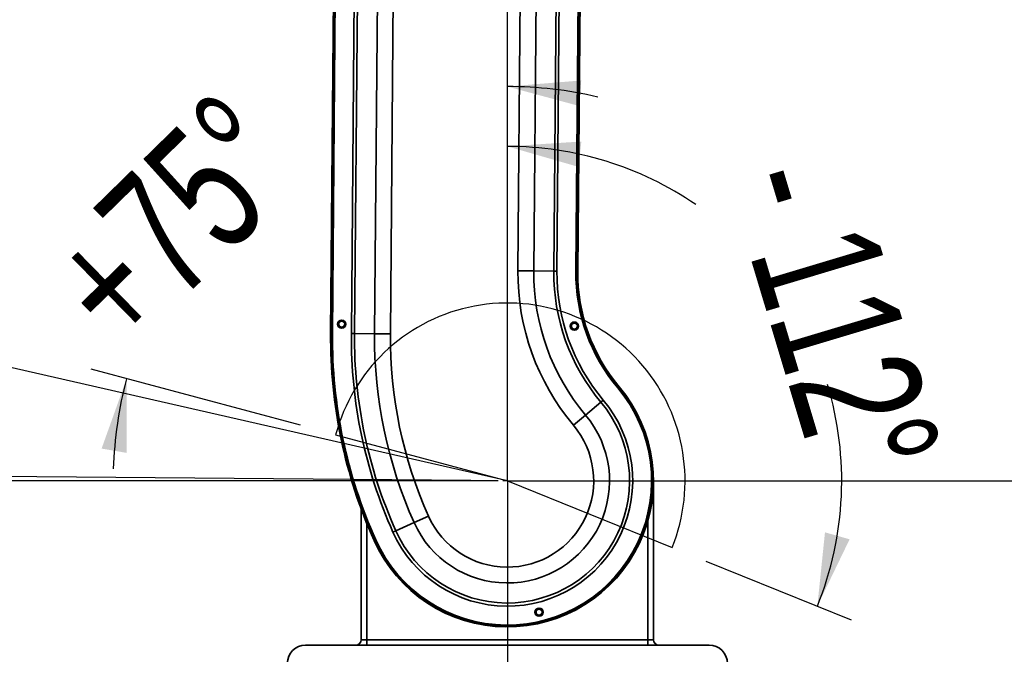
# Model space of a CAD drawing. Header units: millimetres. Extents: x 0 to 297, y 0 to 210.
# Tile 10 of 61: x 75 to 102, y 115 to 133. Entities that reach past the tile are written whole.
import ezdxf

# ---------------------------------------------------------------- set-up
doc = ezdxf.new("R2010")
doc.units = ezdxf.units.MM
doc.layers.add('尺寸线', color=6, linetype='Continuous')
doc.styles.add('SLDTEXTSTYLE1', font='TXT', dxfattribs={"width": 0.7})
doc.dimstyles.new('SLDDIMSTYLE0', dxfattribs={"dimtxt": 3.5, "dimasz": 2, "dimexe": 0, "dimexo": 0.0625, "dimgap": 0.875, "dimtad": 1, "dimlfac": 20, "dimrnd": 1e-09, "dimzin": 12, "dimdsep": 46, "dimtxsty": 'SLDTEXTSTYLE1', "dimsah": 1, "dimcen": 0.09, "dimadec": 0, "dimazin": 3, "dimtfac": 1, "dimtmove": 0, "dimatfit": 0, "dimfxl": 1, "dimfrac": 2, "dimtolj": 1, "dimtzin": 12, "dimarcsym": 0})
doc.dimstyles.new('SLDDIMSTYLE1', dxfattribs={"dimtxt": 3.5, "dimasz": 2, "dimexe": 0, "dimexo": 0.0625, "dimgap": 0.875, "dimtad": 0, "dimdec": 4, "dimlfac": 20, "dimzin": 12, "dimdsep": 46, "dimtxsty": 'SLDTEXTSTYLE1', "dimsah": 1, "dimcen": 0.09, "dimadec": 3, "dimazin": 3, "dimtfac": 1, "dimtdec": 3, "dimtofl": 0, "dimtmove": 0, "dimatfit": 3, "dimfxl": 1, "dimfrac": 2, "dimtolj": 1, "dimtzin": 12, "dimarcsym": 0})
doc.dimstyles.new('SLDDIMSTYLE2', dxfattribs={"dimtxt": 3.5, "dimasz": 2, "dimexe": 0, "dimexo": 0.0625, "dimgap": 0.875, "dimtad": 1, "dimlfac": 20, "dimrnd": 1e-09, "dimzin": 12, "dimdsep": 46, "dimtxsty": 'SLDTEXTSTYLE1', "dimsah": 1, "dimcen": 0.09, "dimadec": 0, "dimazin": 3, "dimtfac": 1, "dimtofl": 0, "dimtmove": 0, "dimatfit": 3, "dimfxl": 1, "dimfrac": 2, "dimtolj": 1, "dimtzin": 12, "dimarcsym": 0})
doc.dimstyles.new('SLDDIMSTYLE3', dxfattribs={"dimtxt": 3.5, "dimasz": 2, "dimexe": 0, "dimexo": 0.0625, "dimgap": 0.875, "dimtad": 1, "dimlfac": 20, "dimrnd": 1e-09, "dimzin": 4, "dimdsep": 46, "dimtxsty": 'SLDTEXTSTYLE1', "dimsah": 1, "dimcen": 0.09, "dimadec": 0, "dimazin": 1, "dimtfac": 1, "dimtofl": 0, "dimtmove": 0, "dimatfit": 3, "dimfxl": 1, "dimfrac": 2, "dimtolj": 1, "dimtzin": 12, "dimarcsym": 0})
doc.dimstyles.new('SLDDIMSTYLE4', dxfattribs={"dimtxt": 3.5, "dimasz": 2, "dimexe": 0, "dimexo": 0.0625, "dimgap": 0.875, "dimtad": 1, "dimlfac": 20, "dimrnd": 1e-09, "dimzin": 4, "dimdsep": 46, "dimtxsty": 'SLDTEXTSTYLE1', "dimsah": 1, "dimcen": 0.09, "dimadec": 0, "dimazin": 1, "dimtfac": 1, "dimtmove": 0, "dimatfit": 0, "dimfxl": 1, "dimfrac": 2, "dimtolj": 1, "dimtzin": 12, "dimarcsym": 0})

# ---------------------------------------------------------------- blocks, each defined once
blk = doc.blocks.new('_D_5')
at = {"layer": '尺寸线', "transparency": 16777216}
for p, q in [((88.401, 125.161), (88.401, 130.192)), ((93.84, 117.839), (97.816, 116.232))]:
    blk.add_line(p, q, dxfattribs=at)
for start, end in [(55.6751, 90), (338, 16.7097)]:
    blk.add_arc((88.401, 120.036), 9.155, start, end, dxfattribs=at)
for points in [[(88.401, 129.192), (90.352, 128.629), (90.427, 129.325)], [(96.889, 116.607), (97.772, 118.435), (97.098, 118.626)]]:
    blk.add_solid(points, dxfattribs=at)
at = {"layer": '尺寸线', "transparency": 16777216, "char_height": 3.5, "attachment_point": 1, "rotation": 286.7097, "style": 'SLDTEXTSTYLE1'}
for s, insert in [('-', (97.783, 129.233)), ('112°', (98.368, 127.282))]:
    blk.add_mtext(s, dxfattribs=dict(at, insert=insert))
blk = doc.blocks.new('_D_6')
at = {"layer": '尺寸线', "transparency": 16777216}
for p, q in [((88.401, 125.161), (88.401, 131.83)), ((82.734, 121.555), (77.009, 123.089))]:
    blk.add_line(p, q, dxfattribs=at)
for start, end in [(76.7409, 90), (76.7409, 90), (165, 178.2591), (165, 178.2591)]:
    blk.add_arc((88.401, 120.036), 10.794, start, end, dxfattribs=at)
for points in [[(88.401, 130.83), (90.36, 130.299), (90.424, 130.996)], [(77.975, 122.83), (77.291, 120.918), (77.981, 120.8)]]:
    blk.add_solid(points, dxfattribs=at)
at = {"layer": '尺寸线', "transparency": 16777216, "char_height": 3.5, "attachment_point": 1, "rotation": 44.3805, "style": 'SLDTEXTSTYLE1'}
for s, insert in [('75°', (76.937, 127.383)), ('+', (75.481, 125.958))]:
    blk.add_mtext(s, dxfattribs=dict(at, insert=insert))
blk = doc.blocks.new('_D_9')
at = {"layer": '尺寸线', "transparency": 16777216}
for p, q in [((45.901, 128.716), (45.901, 88.833)), ((88.401, 109.684), (88.401, 88.833)), ((45.901, 89.833), (88.401, 89.833))]:
    blk.add_line(p, q, dxfattribs=at)
for points in [[(45.901, 89.833), (47.901, 89.483), (47.901, 90.183)], [(88.401, 89.833), (86.401, 90.183), (86.401, 89.483)]]:
    blk.add_solid(points, dxfattribs=at)
at = {"layer": '尺寸线', "transparency": 16777216, "insert": (63.54, 94.345), "char_height": 3.5, "attachment_point": 1, "style": 'SLDTEXTSTYLE1'}
blk.add_mtext('850', dxfattribs=at)
blk = doc.blocks.new('_D_10')
at = {"layer": '尺寸线', "transparency": 16777216}
for p, q in [((44.901, 129.716), (31.439, 129.716)), ((32.439, 129.716), (32.439, 102.561)), ((81.901, 102.561), (31.439, 102.561))]:
    blk.add_line(p, q, dxfattribs=at)
for points in [[(32.439, 129.716), (32.089, 127.716), (32.789, 127.716)], [(32.439, 102.561), (32.789, 104.561), (32.089, 104.561)]]:
    blk.add_solid(points, dxfattribs=at)
at = {"layer": '尺寸线', "transparency": 16777216, "insert": (27.928, 106.702), "char_height": 3.5, "attachment_point": 1, "rotation": 90, "style": 'SLDTEXTSTYLE1'}
blk.add_mtext('543.10', dxfattribs=at)
blk = doc.blocks.new('_D_11')
at = {"layer": '尺寸线', "transparency": 16777216}
for p, q in [((88.401, 119.036), (88.401, 101.561)), ((134.401, 119.036), (134.401, 101.561)), ((88.401, 102.561), (134.401, 102.561))]:
    blk.add_line(p, q, dxfattribs=at)
for points in [[(88.401, 102.561), (90.401, 102.211), (90.401, 102.911)], [(134.401, 102.561), (132.401, 102.911), (132.401, 102.211)]]:
    blk.add_solid(points, dxfattribs=at)
at = {"layer": '尺寸线', "transparency": 16777216, "insert": (109.406, 107.073), "char_height": 3.5, "attachment_point": 1, "style": 'SLDTEXTSTYLE1'}
blk.add_mtext('920', dxfattribs=at)
blk = doc.blocks.new('_D_14')
at = {"layer": '尺寸线', "transparency": 16777216}
for p, q in [((87.591, 142.544), (65.903, 142.727)), ((66.903, 142.719), (66.713, 120.22)), ((87.401, 120.045), (65.713, 120.228))]:
    blk.add_line(p, q, dxfattribs=at)
for points in [[(66.903, 142.719), (66.536, 140.722), (67.236, 140.716)], [(66.713, 120.22), (67.08, 122.217), (66.38, 122.223)]]:
    blk.add_solid(points, dxfattribs=at)
at = {"layer": '尺寸线', "transparency": 16777216, "insert": (62.272, 128.661), "char_height": 3.5, "attachment_point": 1, "rotation": 89.5155, "style": 'SLDTEXTSTYLE1'}
blk.add_mtext('450', dxfattribs=at)
blk = doc.blocks.new('_D_15')
at = {"layer": '尺寸线', "transparency": 16777216}
for p, q in [((64.803, 114.036), (64.803, 116.536)), ((81.426, 114.036), (63.803, 114.036)), ((64.803, 102.561), (64.803, 114.036)), ((81.901, 102.561), (63.803, 102.561)), ((64.803, 102.561), (64.803, 100.061))]:
    blk.add_line(p, q, dxfattribs=at)
for points in [[(64.803, 114.036), (65.153, 116.036), (64.453, 116.036)], [(64.803, 102.561), (64.453, 100.561), (65.153, 100.561)]]:
    blk.add_solid(points, dxfattribs=at)
at = {"layer": '尺寸线', "transparency": 16777216, "insert": (60.291, 101.371), "char_height": 3.5, "attachment_point": 1, "rotation": 90, "style": 'SLDTEXTSTYLE1'}
blk.add_mtext('229.50', dxfattribs=at)
blk = doc.blocks.new('_D_16')
at = {"layer": '尺寸线', "transparency": 16777216}
for p, q in [((64.803, 120.036), (64.803, 122.536)), ((87.401, 120.036), (63.803, 120.036)), ((64.803, 120.036), (64.803, 114.036)), ((81.426, 114.036), (63.803, 114.036)), ((64.803, 114.036), (64.803, 111.536))]:
    blk.add_line(p, q, dxfattribs=at)
for points in [[(64.803, 120.036), (65.153, 122.036), (64.453, 122.036)], [(64.803, 114.036), (64.453, 112.036), (65.153, 112.036)]]:
    blk.add_solid(points, dxfattribs=at)
at = {"layer": '尺寸线', "transparency": 16777216, "insert": (60.291, 114.404), "char_height": 3.5, "attachment_point": 1, "rotation": 90, "style": 'SLDTEXTSTYLE1'}
blk.add_mtext('120', dxfattribs=at)
blk = doc.blocks.new('SW_CENTERMARKSYMBOL_1')
at = {"layer": '尺寸线', "color": 0}
for p, q in [((0, 0.25), (0, 4.125)), ((-0.25, 0), (-4.125, 0)), ((0, 0), (-0.125, 0)), ((0, 0), (0, 0.125)), ((0, 0), (0, -0.125)), ((0, 0), (0.125, 0)), ((0.25, 0), (4.125, 0)), ((0, -0.25), (0, -4.125))]:
    blk.add_line(p, q, dxfattribs=at)

msp = doc.modelspace()

# ---------------------------------------------------------------- linework, layer by layer
at = {"color": 7, "linetype": 'Continuous', "lineweight": 35}
for p, q in [((83.5621059, 124.0723257), (83.684813, 138.5821267)), ((83.7098121, 138.5819153), (83.587105, 124.0721143)), ((83.6121041, 124.0719029), (83.7348112, 138.5817039)), ((84.2520577, 138.5773296), (84.1293506, 124.0675286)), ((84.21595, 124.0667963), (84.3386572, 138.5765973)), ((84.8871203, 138.571959), (84.7644132, 124.062158)), ((85.1974104, 124.0584962), (85.3201175, 138.5682972)), ((88.7844246, 136.7837774), (88.6914026, 125.7841708)), ((89.1243998, 125.780509), (89.2174218, 136.7801156)), ((89.7658849, 136.7754774), (89.672863, 125.7758707)), ((89.7594624, 125.7751383), (89.8524844, 136.774745)), ((90.3697309, 136.7703707), (90.2767089, 125.7707641)), ((90.301708, 125.7705527), (90.39473, 136.7701593)), ((90.4197291, 136.7699479), (90.3267071, 125.7703412)), ((88.6914026, 125.7841708), (89.1243998, 125.780509)), ((89.1243998, 125.780509), (89.672863, 125.7758707)), ((89.672863, 125.7758707), (89.7594624, 125.7751383)), ((90.301708, 125.7705527), (90.2767089, 125.7707641)), ((90.3267071, 125.7703412), (90.301708, 125.7705527)), ((83.587105, 124.0721143), (83.5621059, 124.0723257)), ((83.6121041, 124.0719029), (83.587105, 124.0721143)), ((84.1293506, 124.0675286), (84.21595, 124.0667963)), ((84.7644132, 124.062158), (84.21595, 124.0667963)), ((84.7644132, 124.062158), (85.1974104, 124.0584962)), ((91.4440366, 122.5934575), (91.4248958, 122.5773755)), ((91.4440366, 122.5934575), (91.4631774, 122.6095394)), ((90.5426196, 121.8360929), (90.9625555, 122.1889203)), ((90.9625555, 122.1889203), (91.0288612, 122.2446299)), ((90.2110912, 121.557545), (90.5426196, 121.8360929)), ((92.4006495, 120.036424), (92.4006495, 115.686424)), ((84.4006495, 115.686424), (84.4006495, 119.257807)), ((85.8479792, 118.8915579), (86.2430746, 119.0687572)), ((92.2506495, 115.686424), (92.2506495, 118.9512973)), ((84.5506495, 118.8695313), (84.5506495, 115.686424)), ((85.2685059, 118.6316656), (85.347525, 118.6671054)), ((85.8479792, 118.8915579), (85.347525, 118.6671054)), ((84.773725, 118.4097576), (84.7509141, 118.399527)), ((84.773725, 118.4097576), (84.7965358, 118.4199882)), ((84.4006495, 115.686424), (84.5506495, 115.686424)), ((84.5506495, 115.686424), (92.2506495, 115.686424)), ((84.5506495, 115.686424), (84.5506495, 115.536424)), ((92.2506495, 115.686424), (92.2506495, 115.536424)), ((92.2506495, 115.686424), (92.4006495, 115.686424)), ((82.8756495, 115.536424), (93.9256495, 115.536424))]:
    msp.add_line(p, q, dxfattribs=at)
for centre, radius in [((83.8667041, 124.3249188), 0.1125), ((83.8667041, 124.3249188), 0.0825), ((90.2373201, 124.2710435), 0.1125), ((90.2373201, 124.2710435), 0.0825), ((89.2702679, 116.4400698), 0.1125), ((89.2702679, 116.4400698), 0.0825)]:
    msp.add_circle(centre, radius, dxfattribs=at)
for centre, radius, start, end in [((95.1763574, 125.7293285), 6.4851867, 179.51547013, 220.03675251), ((95.1763574, 125.7293285), 6.052174, 179.51547013, 220.03675251), ((95.1763574, 125.7293285), 5.5036913, 179.51547013, 220.03675251), ((95.1763574, 125.7293285), 5.4170887, 179.51547013, 220.03675251), ((95.1763574, 125.7293285), 4.8998237, 179.51547013, 220.03675251), ((95.1763574, 125.7293285), 4.8748237, 179.51547013, 220.03675251), ((95.1763574, 125.7293285), 4.8498237, 179.51547013, 220.03675251), ((97.1432808, 123.9574719), 13.5816605, 179.51547013, 204.1561128), ((97.1432808, 123.9574719), 13.5566605, 179.51547013, 204.1561128), ((97.1432808, 123.9574719), 13.5316605, 179.51547013, 204.1561128), ((97.1432808, 123.9574719), 13.0143956, 179.51547013, 204.1561128), ((97.1432808, 123.9574719), 12.927793, 179.51547013, 204.1561128), ((97.1432808, 123.9574719), 12.3793103, 179.51547013, 204.1561128), ((97.1432808, 123.9574719), 11.9462976, 179.51547013, 204.1561128), ((88.4006495, 120.036424), 4, 204.1561128, 40.03675251), ((88.4006495, 120.036424), 3.975, 204.1561128, 40.03675251), ((88.4006495, 120.036424), 3.95, 204.1561128, 40.03675251), ((88.4006495, 120.036424), 3.432735, 204.1561128, 40.03675251), ((88.4006495, 120.036424), 3.3461325, 204.1561128, 40.03675251), ((88.4006495, 120.036424), 2.7976497, 204.1561128, 40.03675251), ((88.4006495, 120.036424), 2.364637, 204.1561128, 40.03675251), ((84.2506495, 115.686424), 0.15, 270, 0), ((92.5506495, 115.686424), 0.15, 180, 270), ((82.8756495, 115.036424), 0.5, 90, 180), ((93.9256495, 115.036424), 0.5, 0, 90)]:
    msp.add_arc(centre, radius, start, end, dxfattribs=at)
at = {"layer": '尺寸线'}
for p, q in [((88.4006495, 120.036424), (88.4006495, 166.036424)), ((88.4006495, 120.036424), (45.9006495, 129.7163314)), ((83.6998546, 121.2959982), (88.4006495, 120.036424)), ((88.4006495, 120.036424), (92.9129019, 118.2133557)), ((88.4006495, 120.036424), (88.4006495, 110.6836874)), ((88.4006495, 120.036424), (134.4006495, 120.036424))]:
    msp.add_line(p, q, dxfattribs=at)
for centre, radius, start, end in [((88.4006495, 123.0106647), 43.0257593, 90, 171.03376552), ((88.4006495, 120.036424), 46, 0, 90), ((88.4006495, 120.036424), 4.866621, 338, 165)]:
    msp.add_arc(centre, radius, start, end, dxfattribs=at)

# ---------------------------------------------------------------- block references
msp.add_blockref('SW_CENTERMARKSYMBOL_1', (88.4006495, 120.036424), dxfattribs=at)

# ---------------------------------------------------------------- dimensions: what is measured, and where the dimension line sits
for base, p1, p2, angle, dimstyle, picture, middle in [((66.7126058, 120.2198364), (88.5909217, 142.5356195), (88.4006495, 120.036424), 89.51547013, 'SLDDIMSTYLE2', '_D_14', (66.8095074, 131.6782069)), ((32.439455, 102.561424), (45.9006495, 129.7163314), (82.9006495, 102.561424), 90, 'SLDDIMSTYLE3', '_D_10', (32.439455, 112.8126277)), ((64.802622, 114.036424), (88.4006495, 120.036424), (82.4256495, 114.036424), 90, 'SLDDIMSTYLE0', '_D_16', (64.802622, 117.4592803)), ((64.802622, 114.036424), (82.9006495, 102.561424), (82.4256495, 114.036424), 90, 'SLDDIMSTYLE4', '_D_15', (64.802622, 107.4814057))]:
    dim = msp.add_linear_dim(base=base, p1=p1, p2=p2, angle=angle, dimstyle=dimstyle, dxfattribs=at)
    dim.commit()
    dim.dimension.update_dxf_attribs({"geometry": picture, "text_midpoint": middle, "dimtype": 160})
for base, line1, line2, text, picture, middle in [((89.6467854, 130.7580074), ((88.4006495, 124.161424), (88.4006495, 115.911424)), ((83.6998546, 121.2959982), (88.4006495, 120.036424)), '+<>', '_D_6', (80.8512727, 127.7508337)), ((97.5461485, 119.6139068), ((88.4006495, 120.036424), (92.9129019, 118.2133557)), ((88.4006495, 124.161424), (88.4006495, 115.911424)), '-<>', '_D_5', (97.1693124, 122.6687659))]:
    dim = msp.add_angular_dim_2l(base=base, line1=line1, line2=line2, text=text, dimstyle='SLDDIMSTYLE1', dxfattribs=at)
    dim.commit()
    dim.dimension.update_dxf_attribs({"geometry": picture, "text_midpoint": middle, "dimtype": 162})
for base, p1, p2, picture, middle in [((88.4006495, 89.8333367), (45.9006495, 129.7163314), (88.4006495, 110.6836874), '_D_9', (66.5948343, 89.8333367)), ((134.4006495, 102.5607867), (88.4006495, 120.036424), (134.4006495, 120.036424), '_D_11', (112.461119, 102.5607867))]:
    dim = msp.add_linear_dim(base=base, p1=p1, p2=p2, dimstyle='SLDDIMSTYLE2', dxfattribs=at)
    dim.commit()
    dim.dimension.update_dxf_attribs({"geometry": picture, "text_midpoint": middle, "dimtype": 160})

doc.saveas('drawing.dxf')
